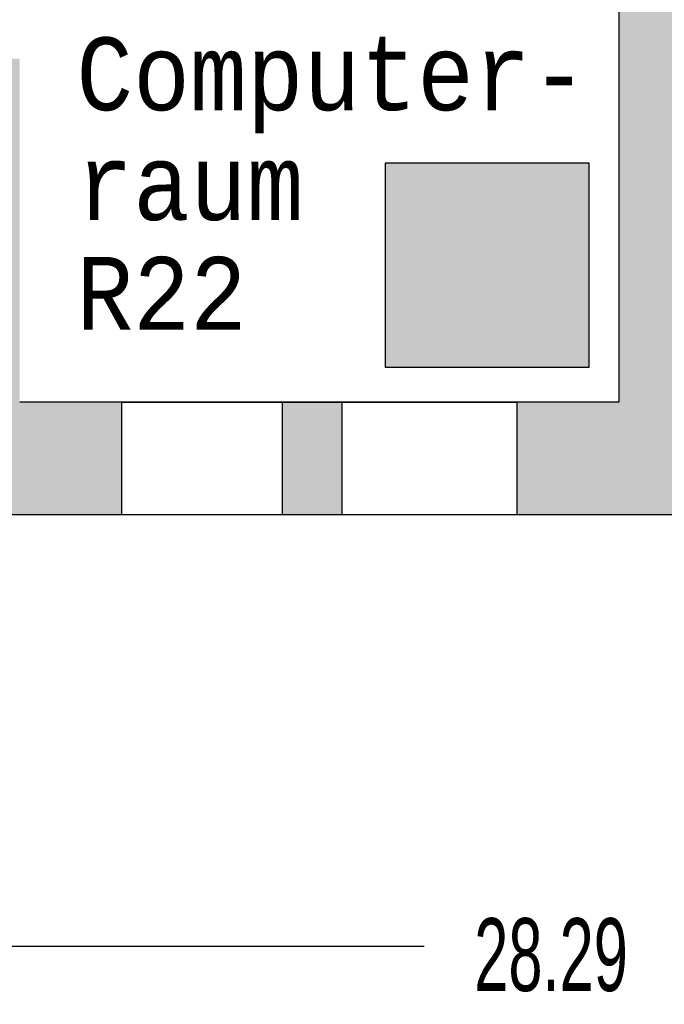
# Model space of a CAD drawing. Header units: metres. Extents: x -10.5 to 20.8, y -9 to 19.2.
# Tile 13 of 22: x 0.2 to 4.6, y -9 to -2.2. Entities that reach past the tile are written whole.
import ezdxf

# ---------------------------------------------------------------- set-up
doc = ezdxf.new("R2010")
doc.units = ezdxf.units.M
doc.header["$PDMODE"] = 65
for name, pattern in [('AUSGEZOGEN', [0]), ('LINIE_2', [0.36, 0.2, -0.16]), ('LINIE_9', [0.0003, 0, -0.0003])]:
    doc.linetypes.add(name, pattern=pattern)
for name, color, linetype, lineweight in [('XR$1$STANDARD', 7, 'Continuous', 25), ('XR$2$STANDARD', 7, 'Continuous', 25), ('XR$3$STANDARD', 7, 'Continuous', 25)]:
    doc.layers.add(name, color=color, linetype=linetype, lineweight=lineweight)
doc.styles.add('LUCIDACONSOLE', font='LUCON.TTF')
doc.dimstyles.new('_DIMSTYLE_3', dxfattribs={"dimtxt": 0.5, "dimasz": 0.8, "dimexe": 0, "dimexo": 0, "dimgap": 0.25, "dimtad": 0, "dimrnd": 0.01, "dimzin": 4, "dimdsep": 46, "dimtxsty": 'Standard', "dimblk1": 'ALL_ML_STRICH', "dimblk2": 'ALL_ML_STRICH', "dimsah": 1, "dimcen": 0, "dimadec": 0, "dimazin": 0, "dimtfac": 1, "dimtdec": 0, "dimtix": 1, "dimtmove": 2, "dimatfit": 3, "dimfxl": 1, "dimtzin": 0, "dimlwd": 0, "dimlwe": 25, "dimarcsym": 0})

# ---------------------------------------------------------------- blocks, each defined once
blk = doc.blocks.new('ALL_ML_STRICH')
at = {"color": 0, "linetype": 'ByBlock', "lineweight": -2}
for p, q in [((0, -0.5), (0, 0.5)), ((-0.3, -0.3), (0.3, 0.3)), ((-1, 0), (0.5, 0))]:
    blk.add_line(p, q, dxfattribs=at)
blk = doc.blocks.new('*D5')
at = {"layer": 'DEFPOINTS', "color": 0, "linetype": 'AUSGEZOGEN', "lineweight": 25}
for p in [(-10.1335, -5.3314), (18.1565, -5.3314), (-10.1335, -8.593)]:
    blk.add_point(p, dxfattribs=at)
at = {"layer": 'XR$3$STANDARD', "color": 0, "linetype": 'AUSGEZOGEN', "lineweight": -2}
for p, q in [((-10.1335, -6.6112), (-10.1335, -8.593)), ((18.1565, -6.6112), (18.1565, -8.593)), ((-10.1335, -8.593), (2.9712, -8.593)), ((4.7128, -8.593), (18.1565, -8.593))]:
    blk.add_line(p, q, dxfattribs=at)
at = {"layer": 'XR$3$STANDARD', "color": 0, "linetype": 'AUSGEZOGEN', "lineweight": 25, "xscale": 0.8, "yscale": 0.8, "zscale": 0.8, "rotation": 180}
blk.add_blockref('ALL_ML_STRICH', (-10.1335, -8.593), dxfattribs=at)
at = {"layer": 'XR$3$STANDARD', "color": 0, "linetype": 'AUSGEZOGEN', "lineweight": 25, "xscale": 0.8, "yscale": 0.8, "zscale": 0.8}
blk.add_blockref('ALL_ML_STRICH', (18.1565, -8.593), dxfattribs=at)
at = {"layer": 'XR$3$STANDARD', "color": 0, "linetype": 'AUSGEZOGEN', "lineweight": 25, "insert": (3.842, -8.6555), "char_height": 0.5, "width": 1.566176, "attachment_point": 5}
blk.add_mtext('\\W0.63;\\A1;{28.29\\H0.330000;\\S^ ;}', dxfattribs=at)

msp = doc.modelspace()

# ---------------------------------------------------------------- hatches: boundary and pattern name
at = {"layer": 'XR$1$STANDARD', "linetype": 'AUSGEZOGEN', "lineweight": 140}
for points in [[(3.6065, -5.6314), (4.8165, -5.6314), (4.8165, -5.3314), (5.8215, -5.3314), (5.8215, -4.5614), (4.8165, -4.5614), (4.8165, 1.8086), (6.29, 1.8087), (6.29, 2.3187), (4.8165, 2.3186), (4.8165, 2.4436), (4.3065, 2.4436), (4.3065, -4.8614), (3.6065, -4.8614)], [(-0.3135, -5.6314), (0.8965, -5.6314), (0.8965, -4.8614), (0.1965, -4.8614), (0.1965, -2.5053), (-0.3135, -2.5053), (-0.3135, -4.5614), (-1.2685, -4.5614), (-1.2685, -5.3314), (-0.3135, -5.3314)]]:
    msp.add_hatch(color=0, dxfattribs=at).paths.add_polyline_path(points)
at = {"layer": 'XR$2$STANDARD', "linetype": 'AUSGEZOGEN', "lineweight": 25}
h = msp.add_hatch(color=7, dxfattribs=at)
h.paths.add_polyline_path([(4.104, -3.221), (2.704, -3.221), (2.704, -4.621), (4.104, -4.621)])
h.paths.add_polyline_path([(4.044, -4.561), (2.764, -4.561), (2.764, -3.281), (4.044, -3.281)], flags=16)
h = msp.add_hatch(color=1, dxfattribs=at)
h.paths.add_polyline_path([(2.764, -3.281), (2.764, -4.561), (4.044, -4.561), (4.044, -3.281)])
h.paths.add_polyline_path([(3.6085, -4.4702), (3.1995, -4.4702), (3.1993, -3.7582), (3.2005, -3.7436), (3.2015, -3.7364), (3.2043, -3.722), (3.206, -3.7149), (3.2092, -3.7044), (3.1311, -3.6594), (3.1627, -3.6046), (3.2378, -3.648), (3.2421, -3.6423), (3.2465, -3.6368), (3.2536, -3.6288), (3.261, -3.6211), (3.2715, -3.6116), (3.2798, -3.6049), (3.2914, -3.5967), (3.3005, -3.5911), (3.3098, -3.5859), (3.3259, -3.5785), (3.3392, -3.5735), (3.3563, -3.5686), (3.3702, -3.5658), (3.3772, -3.5648), (3.3843, -3.564), (3.3843, -3.5481), (3.3693, -3.548), (3.3604, -3.5478), (3.3532, -3.5477), (3.3469, -3.5474), (3.3413, -3.5472), (3.3362, -3.5469), (3.3315, -3.5465), (3.3272, -3.5461), (3.3231, -3.5457), (3.3193, -3.5452), (3.3158, -3.5447), (3.3124, -3.5442), (3.3093, -3.5436), (3.3063, -3.543), (3.3034, -3.5424), (3.3007, -3.5418), (3.2982, -3.5411), (3.2957, -3.5404), (3.2934, -3.5397), (3.2912, -3.539), (3.2891, -3.5382), (3.2871, -3.5374), (3.2852, -3.5366), (3.2834, -3.5358), (3.2816, -3.535), (3.28, -3.5342), (3.2784, -3.5333), (3.2768, -3.5324), (3.2754, -3.5315), (3.2739, -3.5306), (3.2726, -3.5297), (3.2713, -3.5287), (3.27, -3.5278), (3.2688, -3.5268), (3.2677, -3.5258), (3.2666, -3.5248), (3.2655, -3.5238), (3.2645, -3.5227), (3.2635, -3.5217), (3.2626, -3.5206), (3.2617, -3.5195), (3.2608, -3.5183), (3.2599, -3.5172), (3.2591, -3.516), (3.2584, -3.5148), (3.2576, -3.5135), (3.2569, -3.5122), (3.2562, -3.5109), (3.2555, -3.5095), (3.2549, -3.5081), (3.2542, -3.5066), (3.2536, -3.505), (3.253, -3.5034), (3.2525, -3.5017), (3.252, -3.5), (3.2515, -3.4982), (3.251, -3.4963), (3.2506, -3.4944), (3.2502, -3.4924), (3.2499, -3.4904), (3.2496, -3.4883), (3.2493, -3.4861), (3.2491, -3.4839), (3.2489, -3.4816), (3.2488, -3.4794), (3.2488, -3.477), (3.2487, -3.4747), (3.2488, -3.4723), (3.2489, -3.4698), (3.249, -3.4674), (3.2493, -3.4649), (3.2495, -3.4625), (3.2498, -3.46), (3.2502, -3.4576), (3.2507, -3.4551), (3.2511, -3.4527), (3.2517, -3.4503), (3.2522, -3.4479), (3.2529, -3.4456), (3.2535, -3.4433), (3.2543, -3.4411), (3.255, -3.4388), (3.2558, -3.4367), (3.2566, -3.4346), (3.2575, -3.4326), (3.2584, -3.4306), (3.2593, -3.4287), (3.2603, -3.4268), (3.2612, -3.425), (3.2622, -3.4232), (3.2633, -3.4215), (3.2644, -3.4198), (3.2655, -3.4182), (3.2667, -3.4165), (3.2679, -3.4149), (3.2691, -3.4133), (3.2704, -3.4118), (3.2717, -3.4102), (3.2731, -3.4087), (3.2745, -3.4073), (3.276, -3.4058), (3.2775, -3.4044), (3.2791, -3.4029), (3.2807, -3.4016), (3.2824, -3.4002), (3.2842, -3.3988), (3.2859, -3.3975), (3.2878, -3.3962), (3.2897, -3.3949), (3.2917, -3.3937), (3.2937, -3.3925), (3.2958, -3.3913), (3.2979, -3.3901), (3.3002, -3.3889), (3.3025, -3.3878), (3.3049, -3.3867), (3.3073, -3.3856), (3.3098, -3.3846), (3.3125, -3.3835), (3.3151, -3.3825), (3.3179, -3.3816), (3.3208, -3.3807), (3.3238, -3.3798), (3.3268, -3.3789), (3.3299, -3.3781), (3.3332, -3.3773), (3.3365, -3.3766), (3.34, -3.3759), (3.3435, -3.3752), (3.3472, -3.3746), (3.3509, -3.374), (3.3548, -3.3735), (3.3588, -3.373), (3.3628, -3.3726), (3.3671, -3.3723), (3.3714, -3.372), (3.3758, -3.3718), (3.3803, -3.3716), (3.385, -3.3715), (3.3898, -3.3714), (3.3946, -3.3714), (3.3996, -3.3715), (3.4047, -3.3717), (3.4098, -3.3719), (3.4148, -3.3722), (3.4197, -3.3726), (3.4246, -3.373), (3.4294, -3.3735), (3.4341, -3.3741), (3.4387, -3.3747), (3.4433, -3.3754), (3.4478, -3.3761), (3.4522, -3.3769), (3.4566, -3.3777), (3.4609, -3.3786), (3.4652, -3.3796), (3.4693, -3.3806), (3.4735, -3.3816), (3.4776, -3.3827), (3.4816, -3.3839), (3.4856, -3.3851), (3.4895, -3.3864), (3.4934, -3.3877), (3.4972, -3.3891), (3.5009, -3.3905), (3.5047, -3.392), (3.5083, -3.3935), (3.512, -3.3951), (3.5156, -3.3968), (3.5191, -3.3984), (3.5226, -3.4002), (3.5261, -3.402), (3.5295, -3.4038), (3.5329, -3.4057), (3.5362, -3.4076), (3.5395, -3.4096), (3.5428, -3.4117), (3.546, -3.4138), (3.5492, -3.4159), (3.5525, -3.4182), (3.5557, -3.4205), (3.5589, -3.4229), (3.5621, -3.4254), (3.5653, -3.4279), (3.5685, -3.4306), (3.5717, -3.4333), (3.5749, -3.4361), (3.5781, -3.439), (3.5813, -3.442), (3.5845, -3.4451), (3.5877, -3.4483), (3.5908, -3.4515), (3.594, -3.4549), (3.5972, -3.4583), (3.6003, -3.4618), (3.6035, -3.4654), (3.6066, -3.4692), (3.6097, -3.473), (3.6129, -3.4769), (3.6159, -3.4809), (3.619, -3.4849), (3.6221, -3.4891), (3.6251, -3.4934), (3.6281, -3.4977), (3.6311, -3.5022), (3.6341, -3.5067), (3.637, -3.5113), (3.6399, -3.516), (3.6428, -3.5207), (3.6456, -3.5255), (3.6483, -3.5303), (3.6509, -3.5352), (3.6536, -3.5401), (3.6561, -3.545), (3.6586, -3.55), (3.661, -3.555), (3.6634, -3.5601), (3.6657, -3.5652), (3.6679, -3.5703), (3.6701, -3.5755), (3.6723, -3.5807), (3.6743, -3.5859), (3.6763, -3.5912), (3.6782, -3.5965), (3.6801, -3.6018), (3.6819, -3.6071), (3.6836, -3.6125), (3.6853, -3.6179), (3.6869, -3.6234), (3.6884, -3.6288), (3.6899, -3.6343), (3.6913, -3.6399), (3.6926, -3.6454), (3.6939, -3.651), (3.6951, -3.6565), (3.6962, -3.6621), (3.6973, -3.6678), (3.6983, -3.6734), (3.6992, -3.6791), (3.7, -3.6847), (3.7008, -3.6904), (3.7015, -3.6961), (3.7021, -3.7018), (3.7027, -3.7076), (3.7032, -3.7135), (3.7037, -3.7194), (3.704, -3.7253), (3.7043, -3.7313), (3.7045, -3.7374), (3.7047, -3.7435), (3.7048, -3.7496), (3.7048, -3.7558), (3.7047, -3.7621), (3.7046, -3.7684), (3.7044, -3.7747), (3.7041, -3.7812), (3.7038, -3.7876), (3.7033, -3.7942), (3.7028, -3.8008), (3.7022, -3.8074), (3.7015, -3.8141), (3.7008, -3.8209), (3.6999, -3.8277), (3.699, -3.8346), (3.698, -3.8415), (3.6969, -3.8485), (3.6957, -3.8556), (3.6945, -3.8627), (3.6931, -3.8699), (3.6917, -3.8771), (3.6902, -3.8844), (3.6885, -3.8917), (3.6868, -3.8991), (3.6851, -3.9065), (3.6832, -3.9139), (3.6813, -3.9212), (3.6793, -3.9286), (3.6772, -3.936), (3.675, -3.9433), (3.6728, -3.9507), (3.6704, -3.958), (3.668, -3.9654), (3.6656, -3.9727), (3.663, -3.98), (3.6604, -3.9873), (3.6576, -3.9947), (3.6549, -4.002), (3.652, -4.0092), (3.649, -4.0165), (3.646, -4.0238), (3.6429, -4.0311), (3.6397, -4.0383), (3.6364, -4.0456), (3.6331, -4.0529), (3.6296, -4.0602), (3.626, -4.0676), (3.6223, -4.075), (3.6185, -4.0824), (3.6146, -4.0899), (3.6106, -4.0975), (3.6085, -4.1013)], flags=16)
at = {"layer": 'XR$2$STANDARD', "linetype": 'LINIE_9', "lineweight": 25}
h = msp.add_hatch(color=7, dxfattribs=at)
h.paths.add_polyline_path([(3.3843, -3.564), (3.3807, -3.5643), (3.3772, -3.5648), (3.3737, -3.5652), (3.3702, -3.5658), (3.3667, -3.5664), (3.3632, -3.5671), (3.3597, -3.5678), (3.3563, -3.5686), (3.3528, -3.5695), (3.3494, -3.5704), (3.346, -3.5714), (3.3426, -3.5724), (3.3392, -3.5735), (3.3358, -3.5747), (3.3325, -3.5759), (3.3292, -3.5771), (3.3259, -3.5785), (3.3226, -3.5798), (3.3194, -3.5813), (3.3162, -3.5828), (3.313, -3.5843), (3.3098, -3.5859), (3.3066, -3.5876), (3.3035, -3.5893), (3.3005, -3.5911), (3.2974, -3.5929), (3.2944, -3.5948), (3.2914, -3.5967), (3.2885, -3.5987), (3.2855, -3.6007), (3.2827, -3.6028), (3.2798, -3.6049), (3.277, -3.6071), (3.2742, -3.6093), (3.2715, -3.6116), (3.2688, -3.6139), (3.2662, -3.6163), (3.2636, -3.6187), (3.261, -3.6211), (3.2585, -3.6236), (3.256, -3.6262), (3.2536, -3.6288), (3.2512, -3.6314), (3.2488, -3.6341), (3.2465, -3.6368), (3.2443, -3.6395), (3.2421, -3.6423), (3.2399, -3.6451), (3.2378, -3.648), (3.1627, -3.6046), (3.1311, -3.6594), (3.2092, -3.7044), (3.2081, -3.7079), (3.207, -3.7114), (3.206, -3.7149), (3.2051, -3.7185), (3.2043, -3.722), (3.2035, -3.7256), (3.2028, -3.7292), (3.2021, -3.7328), (3.2015, -3.7364), (3.201, -3.74), (3.2005, -3.7436), (3.2001, -3.7473), (3.1998, -3.7509), (3.1995, -3.7545), (3.1993, -3.7582), (3.1992, -3.7618), (3.1991, -3.7655), (3.1991, -3.7691), (3.1991, -3.7728), (3.1993, -3.7765), (3.1994, -3.7801), (3.1995, -4.4702), (3.6085, -4.4702), (3.6085, -4.1013), (3.6106, -4.0975), (3.6146, -4.0899), (3.6185, -4.0824), (3.6223, -4.075), (3.626, -4.0676), (3.6296, -4.0602), (3.6331, -4.0529), (3.6364, -4.0456), (3.6397, -4.0383), (3.6429, -4.0311), (3.646, -4.0238), (3.649, -4.0165), (3.652, -4.0092), (3.6549, -4.002), (3.6576, -3.9947), (3.6604, -3.9873), (3.663, -3.98), (3.6656, -3.9727), (3.668, -3.9654), (3.6704, -3.958), (3.6728, -3.9507), (3.675, -3.9433), (3.6772, -3.936), (3.6793, -3.9286), (3.6813, -3.9212), (3.6832, -3.9139), (3.6851, -3.9065), (3.6868, -3.8991), (3.6885, -3.8917), (3.6902, -3.8844), (3.6917, -3.8771), (3.6931, -3.8699), (3.6945, -3.8627), (3.6957, -3.8556), (3.6969, -3.8485), (3.698, -3.8415), (3.699, -3.8346), (3.6999, -3.8277), (3.7008, -3.8209), (3.7015, -3.8141), (3.7022, -3.8074), (3.7028, -3.8008), (3.7033, -3.7942), (3.7038, -3.7876), (3.7041, -3.7812), (3.7044, -3.7747), (3.7046, -3.7684), (3.7047, -3.7621), (3.7048, -3.7558), (3.7048, -3.7496), (3.7047, -3.7435), (3.7045, -3.7374), (3.7043, -3.7313), (3.704, -3.7253), (3.7037, -3.7194), (3.7032, -3.7135), (3.7027, -3.7076), (3.7021, -3.7018), (3.7015, -3.6961), (3.7008, -3.6904), (3.7, -3.6847), (3.6992, -3.6791), (3.6983, -3.6734), (3.6973, -3.6678), (3.6962, -3.6621), (3.6951, -3.6565), (3.6939, -3.651), (3.6926, -3.6454), (3.6913, -3.6399), (3.6899, -3.6343), (3.6884, -3.6288), (3.6869, -3.6234), (3.6853, -3.6179), (3.6836, -3.6125), (3.6819, -3.6071), (3.6801, -3.6018), (3.6782, -3.5965), (3.6763, -3.5912), (3.6743, -3.5859), (3.6723, -3.5807), (3.6701, -3.5755), (3.6679, -3.5703), (3.6657, -3.5652), (3.6634, -3.5601), (3.661, -3.555), (3.6586, -3.55), (3.6561, -3.545), (3.6536, -3.5401), (3.6509, -3.5352), (3.6483, -3.5303), (3.6456, -3.5255), (3.6428, -3.5207), (3.6399, -3.516), (3.637, -3.5113), (3.6341, -3.5067), (3.6311, -3.5022), (3.6281, -3.4977), (3.6251, -3.4934), (3.6221, -3.4891), (3.619, -3.4849), (3.6159, -3.4809), (3.6129, -3.4769), (3.6097, -3.473), (3.6066, -3.4692), (3.6035, -3.4654), (3.6003, -3.4618), (3.5972, -3.4583), (3.594, -3.4549), (3.5908, -3.4515), (3.5877, -3.4483), (3.5845, -3.4451), (3.5813, -3.442), (3.5781, -3.439), (3.5749, -3.4361), (3.5717, -3.4333), (3.5685, -3.4306), (3.5653, -3.4279), (3.5621, -3.4254), (3.5589, -3.4229), (3.5557, -3.4205), (3.5525, -3.4182), (3.5492, -3.4159), (3.546, -3.4138), (3.5428, -3.4117), (3.5395, -3.4096), (3.5362, -3.4076), (3.5329, -3.4057), (3.5295, -3.4038), (3.5261, -3.402), (3.5226, -3.4002), (3.5191, -3.3984), (3.5156, -3.3968), (3.512, -3.3951), (3.5083, -3.3935), (3.5047, -3.392), (3.5009, -3.3905), (3.4972, -3.3891), (3.4934, -3.3877), (3.4895, -3.3864), (3.4856, -3.3851), (3.4816, -3.3839), (3.4776, -3.3827), (3.4735, -3.3816), (3.4693, -3.3806), (3.4652, -3.3796), (3.4609, -3.3786), (3.4566, -3.3777), (3.4522, -3.3769), (3.4478, -3.3761), (3.4433, -3.3754), (3.4387, -3.3747), (3.4341, -3.3741), (3.4294, -3.3735), (3.4246, -3.373), (3.4197, -3.3726), (3.4148, -3.3722), (3.4098, -3.3719), (3.4047, -3.3717), (3.3996, -3.3715), (3.3946, -3.3714), (3.3898, -3.3714), (3.385, -3.3715), (3.3803, -3.3716), (3.3758, -3.3718), (3.3714, -3.372), (3.3671, -3.3723), (3.3628, -3.3726), (3.3588, -3.373), (3.3548, -3.3735), (3.3509, -3.374), (3.3472, -3.3746), (3.3435, -3.3752), (3.34, -3.3759), (3.3365, -3.3766), (3.3332, -3.3773), (3.3299, -3.3781), (3.3268, -3.3789), (3.3238, -3.3798), (3.3208, -3.3807), (3.3179, -3.3816), (3.3151, -3.3825), (3.3125, -3.3835), (3.3098, -3.3846), (3.3073, -3.3856), (3.3049, -3.3867), (3.3025, -3.3878), (3.3002, -3.3889), (3.2979, -3.3901), (3.2958, -3.3913), (3.2937, -3.3925), (3.2917, -3.3937), (3.2897, -3.3949), (3.2878, -3.3962), (3.2859, -3.3975), (3.2842, -3.3988), (3.2824, -3.4002), (3.2807, -3.4016), (3.2791, -3.4029), (3.2775, -3.4044), (3.276, -3.4058), (3.2745, -3.4073), (3.2731, -3.4087), (3.2717, -3.4102), (3.2704, -3.4118), (3.2691, -3.4133), (3.2679, -3.4149), (3.2667, -3.4165), (3.2655, -3.4182), (3.2644, -3.4198), (3.2633, -3.4215), (3.2622, -3.4232), (3.2612, -3.425), (3.2603, -3.4268), (3.2593, -3.4287), (3.2584, -3.4306), (3.2575, -3.4326), (3.2566, -3.4346), (3.2558, -3.4367), (3.255, -3.4388), (3.2543, -3.4411), (3.2535, -3.4433), (3.2529, -3.4456), (3.2522, -3.4479), (3.2517, -3.4503), (3.2511, -3.4527), (3.2507, -3.4551), (3.2502, -3.4576), (3.2498, -3.46), (3.2495, -3.4625), (3.2493, -3.4649), (3.249, -3.4674), (3.2489, -3.4698), (3.2488, -3.4723), (3.2487, -3.4747), (3.2488, -3.477), (3.2488, -3.4794), (3.2489, -3.4816), (3.2491, -3.4839), (3.2493, -3.4861), (3.2496, -3.4883), (3.2499, -3.4904), (3.2502, -3.4924), (3.2506, -3.4944), (3.251, -3.4963), (3.2515, -3.4982), (3.252, -3.5), (3.2525, -3.5017), (3.253, -3.5034), (3.2536, -3.505), (3.2542, -3.5066), (3.2549, -3.5081), (3.2555, -3.5095), (3.2562, -3.5109), (3.2569, -3.5122), (3.2576, -3.5135), (3.2584, -3.5148), (3.2591, -3.516), (3.2599, -3.5172), (3.2608, -3.5183), (3.2617, -3.5195), (3.2626, -3.5206), (3.2635, -3.5217), (3.2645, -3.5227), (3.2655, -3.5238), (3.2666, -3.5248), (3.2677, -3.5258), (3.2688, -3.5268), (3.27, -3.5278), (3.2713, -3.5287), (3.2726, -3.5297), (3.2739, -3.5306), (3.2754, -3.5315), (3.2768, -3.5324), (3.2784, -3.5333), (3.28, -3.5342), (3.2816, -3.535), (3.2834, -3.5358), (3.2852, -3.5366), (3.2871, -3.5374), (3.2891, -3.5382), (3.2912, -3.539), (3.2934, -3.5397), (3.2957, -3.5404), (3.2982, -3.5411), (3.3007, -3.5418), (3.3034, -3.5424), (3.3063, -3.543), (3.3093, -3.5436), (3.3124, -3.5442), (3.3158, -3.5447), (3.3193, -3.5452), (3.3231, -3.5457), (3.3272, -3.5461), (3.3315, -3.5465), (3.3362, -3.5469), (3.3413, -3.5472), (3.3469, -3.5474), (3.3532, -3.5477), (3.3604, -3.5478), (3.3693, -3.548), (3.3843, -3.5481)])
h.paths.add_polyline_path([(3.5633, -4.3653), (3.2454, -4.3653), (3.2454, -4.3412), (3.5633, -4.3412)], flags=16)
h.paths.add_polyline_path([(3.5614, -4.1206), (3.5595, -4.1238), (3.5576, -4.1269), (3.5557, -4.1301), (3.5538, -4.1332), (3.5518, -4.1364), (3.5499, -4.1395), (3.5479, -4.1427), (3.5459, -4.1459), (3.5438, -4.149), (3.5418, -4.1522), (3.5397, -4.1554), (3.5377, -4.1586), (3.5356, -4.1617), (3.5335, -4.1649), (3.5313, -4.1681), (3.5292, -4.1713), (3.527, -4.1745), (3.5248, -4.1777), (3.5226, -4.181), (3.5203, -4.1843), (3.5179, -4.1877), (3.5155, -4.1911), (3.513, -4.1946), (3.5105, -4.1982), (3.5079, -4.2018), (3.5052, -4.2055), (3.5025, -4.2093), (3.4997, -4.2132), (3.4967, -4.2172), (3.4937, -4.2213), (3.4905, -4.2256), (3.4872, -4.2301), (3.4837, -4.2347), (3.48, -4.2396), (3.476, -4.2449), (3.4717, -4.2506), (3.4668, -4.257), (3.4611, -4.2644), (3.4532, -4.2748), (3.4522, -4.2761), (3.4745, -4.2985), (3.4831, -4.2874), (3.4883, -4.2807), (3.4926, -4.275), (3.4965, -4.27), (3.5, -4.2653), (3.5033, -4.261), (3.5064, -4.2569), (3.5094, -4.253), (3.5122, -4.2492), (3.5149, -4.2456), (3.5175, -4.2421), (3.52, -4.2387), (3.5225, -4.2354), (3.5248, -4.2321), (3.5271, -4.229), (3.5294, -4.2258), (3.5317, -4.2226), (3.5339, -4.2195), (3.5362, -4.2164), (3.5384, -4.2132), (3.5406, -4.2101), (3.5427, -4.207), (3.5449, -4.2039), (3.547, -4.2008), (3.5491, -4.1978), (3.5512, -4.1947), (3.5533, -4.1917), (3.5553, -4.1886), (3.5573, -4.1856), (3.5593, -4.1826), (3.5613, -4.1796), (3.5633, -4.1766), (3.5633, -4.3096), (3.2454, -4.3096), (3.2454, -3.7524), (3.2457, -3.7496), (3.246, -3.7469), (3.2464, -3.7441), (3.2469, -3.7413), (3.2473, -3.7386), (3.2479, -3.7359), (3.2485, -3.7331), (3.2491, -3.7304), (3.2498, -3.7277), (3.2505, -3.725), (3.2513, -3.7224), (3.2521, -3.7197), (3.253, -3.717), (3.2539, -3.7144), (3.2548, -3.7118), (3.2558, -3.7092), (3.2569, -3.7066), (3.258, -3.704), (3.2591, -3.7015), (3.2603, -3.699), (3.2615, -3.6965), (3.2628, -3.694), (3.2641, -3.6915), (3.2655, -3.6891), (3.2669, -3.6867), (3.2683, -3.6843), (3.2698, -3.6819), (3.2713, -3.6796), (3.2729, -3.6773), (3.2745, -3.675), (3.2761, -3.6728), (3.2778, -3.6705), (3.2795, -3.6684), (3.2813, -3.6662), (3.2831, -3.6641), (3.2849, -3.662), (3.2868, -3.6599), (3.2887, -3.6579), (3.2907, -3.6559), (3.2926, -3.6539), (3.2946, -3.652), (3.2967, -3.6501), (3.2988, -3.6482), (3.3009, -3.6464), (3.303, -3.6446), (3.3052, -3.6429), (3.3074, -3.6412), (3.3096, -3.6395), (3.3119, -3.6379), (3.3142, -3.6363), (3.3165, -3.6347), (3.3188, -3.6332), (3.3212, -3.6317), (3.3236, -3.6303), (3.326, -3.6289), (3.3285, -3.6276), (3.3309, -3.6263), (3.3334, -3.625), (3.3359, -3.6238), (3.3385, -3.6226), (3.341, -3.6215), (3.3436, -3.6204), (3.3462, -3.6194), (3.3488, -3.6184), (3.3514, -3.6175), (3.354, -3.6166), (3.3567, -3.6157), (3.3594, -3.6149), (3.362, -3.6142), (3.3647, -3.6135), (3.3674, -3.6128), (3.3702, -3.6122), (3.3729, -3.6116), (3.3756, -3.6111), (3.3784, -3.6106), (3.3811, -3.6102), (3.3839, -3.6098), (3.3867, -3.6095), (3.3894, -3.6092), (3.3922, -3.609), (3.395, -3.6088), (3.3978, -3.6087), (3.4006, -3.6086), (3.4033, -3.6086), (3.4061, -3.6086), (3.4089, -3.6086), (3.4117, -3.6087), (3.4145, -3.6089), (3.4173, -3.6091), (3.42, -3.6094), (3.4228, -3.6097), (3.4256, -3.61), (3.4283, -3.6104), (3.4311, -3.6109), (3.4338, -3.6114), (3.4366, -3.6119), (3.4393, -3.6125), (3.442, -3.6132), (3.4447, -3.6139), (3.4474, -3.6146), (3.4501, -3.6154), (3.4527, -3.6162), (3.4554, -3.6171), (3.458, -3.618), (3.4606, -3.619), (3.4632, -3.62), (3.4658, -3.621), (3.4684, -3.6221), (3.4709, -3.6233), (3.4734, -3.6245), (3.4759, -3.6257), (3.4784, -3.627), (3.4808, -3.6283), (3.4833, -3.6297), (3.4857, -3.6311), (3.4881, -3.6326), (3.4904, -3.6341), (3.4927, -3.6356), (3.495, -3.6372), (3.4973, -3.6388), (3.4996, -3.6404), (3.5018, -3.6421), (3.504, -3.6438), (3.5061, -3.6456), (3.5082, -3.6474), (3.5103, -3.6493), (3.5124, -3.6511), (3.5144, -3.6531), (3.5164, -3.655), (3.5184, -3.657), (3.5203, -3.659), (3.5222, -3.6611), (3.524, -3.6631), (3.5258, -3.6653), (3.5276, -3.6674), (3.5293, -3.6696), (3.531, -3.6718), (3.5327, -3.674), (3.5343, -3.6763), (3.5359, -3.6786), (3.5375, -3.6809), (3.539, -3.6833), (3.5404, -3.6856), (3.5418, -3.688), (3.5432, -3.6905), (3.5445, -3.6929), (3.5458, -3.6954), (3.5471, -3.6979), (3.5483, -3.7004), (3.5494, -3.7029), (3.5506, -3.7055), (3.5516, -3.7081), (3.5526, -3.7106), (3.5536, -3.7133), (3.5546, -3.7159), (3.5554, -3.7185), (3.5563, -3.7212), (3.5571, -3.7239), (3.5578, -3.7265), (3.5585, -3.7292), (3.5592, -3.732), (3.5598, -3.7347), (3.5603, -3.7374), (3.5608, -3.7401), (3.5613, -3.7429), (3.5617, -3.7457), (3.5621, -3.7484), (3.5624, -3.7512), (3.5627, -3.754), (3.5629, -3.7567), (3.5631, -3.7595), (3.5632, -3.7623), (3.5633, -3.7651), (3.5633, -3.7679), (3.5633, -4.1175)], flags=16)
h.paths.add_polyline_path([(3.3843, -3.4981), (3.3843, -3.5167), (3.3719, -3.5167), (3.3645, -3.5167), (3.3583, -3.5166), (3.3528, -3.5164), (3.3479, -3.5162), (3.3433, -3.516), (3.339, -3.5157), (3.3349, -3.5154), (3.331, -3.515), (3.3273, -3.5146), (3.3237, -3.5142), (3.3204, -3.5137), (3.3176, -3.5133), (3.315, -3.5128), (3.3127, -3.5123), (3.3105, -3.5119), (3.3084, -3.5114), (3.3065, -3.5109), (3.3046, -3.5103), (3.3028, -3.5098), (3.3011, -3.5092), (3.2996, -3.5086), (3.2982, -3.5081), (3.2969, -3.5076), (3.2958, -3.507), (3.2947, -3.5065), (3.2937, -3.506), (3.2928, -3.5055), (3.2919, -3.5049), (3.2911, -3.5044), (3.2904, -3.5038), (3.2897, -3.5033), (3.289, -3.5028), (3.2884, -3.5023), (3.2879, -3.5018), (3.2874, -3.5013), (3.287, -3.5008), (3.2865, -3.5003), (3.2861, -3.4999), (3.2858, -3.4994), (3.2854, -3.4988), (3.285, -3.4982), (3.2846, -3.4976), (3.2843, -3.4969), (3.2839, -3.4962), (3.2835, -3.4954), (3.2832, -3.4945), (3.2828, -3.4936), (3.2825, -3.4926), (3.2822, -3.4916), (3.2819, -3.4906), (3.2816, -3.4894), (3.2813, -3.4882), (3.2811, -3.4869), (3.2808, -3.4855), (3.2806, -3.484), (3.2804, -3.4824), (3.2803, -3.4807), (3.2802, -3.479), (3.2801, -3.4773), (3.2801, -3.4755), (3.2801, -3.4738), (3.2802, -3.472), (3.2803, -3.4701), (3.2804, -3.4683), (3.2806, -3.4664), (3.2809, -3.4645), (3.2812, -3.4626), (3.2815, -3.4608), (3.2818, -3.459), (3.2822, -3.4572), (3.2827, -3.4555), (3.2832, -3.4538), (3.2837, -3.4521), (3.2842, -3.4504), (3.2848, -3.4488), (3.2854, -3.4472), (3.286, -3.4457), (3.2866, -3.4443), (3.2873, -3.4429), (3.2879, -3.4416), (3.2886, -3.4403), (3.2893, -3.4391), (3.29, -3.4379), (3.2907, -3.4368), (3.2915, -3.4357), (3.2923, -3.4346), (3.2931, -3.4335), (3.294, -3.4325), (3.2949, -3.4314), (3.2959, -3.4303), (3.2968, -3.4293), (3.2979, -3.4283), (3.2989, -3.4273), (3.3, -3.4263), (3.3012, -3.4253), (3.3024, -3.4244), (3.3036, -3.4234), (3.305, -3.4225), (3.3063, -3.4215), (3.3078, -3.4206), (3.3093, -3.4197), (3.3108, -3.4188), (3.3125, -3.4179), (3.3142, -3.417), (3.3159, -3.4161), (3.3178, -3.4153), (3.3197, -3.4144), (3.3216, -3.4136), (3.3237, -3.4128), (3.3258, -3.412), (3.3281, -3.4113), (3.3304, -3.4105), (3.3328, -3.4098), (3.3354, -3.4091), (3.338, -3.4084), (3.3407, -3.4078), (3.3435, -3.4071), (3.3463, -3.4066), (3.3493, -3.406), (3.3523, -3.4055), (3.3555, -3.405), (3.3588, -3.4046), (3.3623, -3.4042), (3.3659, -3.4039), (3.3696, -3.4035), (3.3733, -3.4033), (3.3771, -3.4031), (3.381, -3.4029), (3.385, -3.4028), (3.389, -3.4028), (3.3932, -3.4028), (3.3974, -3.4028), (3.4017, -3.403), (3.4061, -3.4032), (3.4106, -3.4034), (3.4151, -3.4037), (3.4194, -3.4041), (3.4237, -3.4045), (3.4279, -3.4049), (3.432, -3.4054), (3.436, -3.406), (3.44, -3.4066), (3.4438, -3.4072), (3.4476, -3.4079), (3.4514, -3.4087), (3.4551, -3.4094), (3.4587, -3.4103), (3.4623, -3.4111), (3.4659, -3.4121), (3.4694, -3.413), (3.4728, -3.414), (3.4762, -3.4151), (3.4796, -3.4162), (3.4829, -3.4173), (3.4862, -3.4185), (3.4894, -3.4197), (3.4926, -3.421), (3.4957, -3.4223), (3.4988, -3.4236), (3.5019, -3.425), (3.5049, -3.4264), (3.5079, -3.4279), (3.5109, -3.4294), (3.5138, -3.4309), (3.5166, -3.4325), (3.5194, -3.4341), (3.5222, -3.4358), (3.525, -3.4375), (3.5278, -3.4393), (3.5305, -3.4411), (3.5333, -3.443), (3.536, -3.445), (3.5388, -3.4471), (3.5416, -3.4492), (3.5443, -3.4513), (3.5471, -3.4536), (3.5498, -3.4559), (3.5526, -3.4582), (3.5553, -3.4607), (3.558, -3.4632), (3.5608, -3.4658), (3.5635, -3.4685), (3.5663, -3.4712), (3.569, -3.4741), (3.5718, -3.477), (3.5745, -3.48), (3.5773, -3.4831), (3.58, -3.4863), (3.5828, -3.4895), (3.5855, -3.4929), (3.5882, -3.4963), (3.591, -3.4998), (3.5937, -3.5034), (3.5963, -3.507), (3.599, -3.5107), (3.6016, -3.5145), (3.6043, -3.5184), (3.6069, -3.5224), (3.6095, -3.5265), (3.6121, -3.5306), (3.6146, -3.5347), (3.6171, -3.5389), (3.6195, -3.5432), (3.6219, -3.5474), (3.6242, -3.5517), (3.6265, -3.5561), (3.6287, -3.5604), (3.6309, -3.5648), (3.6331, -3.5693), (3.6351, -3.5737), (3.6372, -3.5782), (3.6392, -3.5827), (3.6411, -3.5873), (3.643, -3.5919), (3.6448, -3.5965), (3.6466, -3.6012), (3.6483, -3.6058), (3.6499, -3.6105), (3.6515, -3.6153), (3.6531, -3.62), (3.6546, -3.6248), (3.656, -3.6296), (3.6574, -3.6344), (3.6588, -3.6393), (3.66, -3.6441), (3.6613, -3.649), (3.6624, -3.6539), (3.6635, -3.6588), (3.6645, -3.6637), (3.6655, -3.6687), (3.6665, -3.6736), (3.6673, -3.6786), (3.6681, -3.6835), (3.6689, -3.6885), (3.6696, -3.6936), (3.6702, -3.6987), (3.6708, -3.7038), (3.6713, -3.709), (3.6718, -3.7141), (3.6722, -3.7194), (3.6726, -3.7246), (3.6729, -3.7299), (3.6731, -3.7352), (3.6733, -3.7406), (3.6734, -3.746), (3.6734, -3.7515), (3.6734, -3.757), (3.6734, -3.7625), (3.6732, -3.7681), (3.6731, -3.7738), (3.6728, -3.7795), (3.6725, -3.7853), (3.6721, -3.7911), (3.6716, -3.797), (3.6711, -3.8029), (3.6705, -3.8089), (3.6699, -3.8149), (3.6692, -3.821), (3.6684, -3.8271), (3.6675, -3.8333), (3.6666, -3.8395), (3.6656, -3.8457), (3.6645, -3.852), (3.6634, -3.8584), (3.6622, -3.8648), (3.6609, -3.8713), (3.6595, -3.8778), (3.6581, -3.8844), (3.6565, -3.891), (3.655, -3.8976), (3.6533, -3.9042), (3.6516, -3.9109), (3.6498, -3.9175), (3.6479, -3.9242), (3.646, -3.9309), (3.6439, -3.9377), (3.6419, -3.9444), (3.6398, -3.951), (3.6376, -3.9576), (3.6354, -3.9641), (3.6331, -3.9706), (3.6308, -3.977), (3.6284, -3.9834), (3.626, -3.9898), (3.6235, -3.9962), (3.6209, -4.0026), (3.6182, -4.009), (3.6155, -4.0155), (3.6125, -4.0222), (3.6095, -4.029), (3.6085, -4.0311), (3.6083, -3.7535), (3.608, -3.7499), (3.6077, -3.7463), (3.6073, -3.7428), (3.6068, -3.7392), (3.6063, -3.7357), (3.6057, -3.7321), (3.605, -3.7286), (3.6043, -3.7251), (3.6035, -3.7216), (3.6027, -3.7181), (3.6018, -3.7147), (3.6008, -3.7112), (3.5998, -3.7078), (3.5987, -3.7043), (3.5976, -3.7009), (3.5964, -3.6976), (3.5951, -3.6942), (3.5938, -3.6909), (3.5924, -3.6876), (3.591, -3.6843), (3.5895, -3.681), (3.588, -3.6778), (3.5864, -3.6746), (3.5847, -3.6714), (3.583, -3.6683), (3.5812, -3.6651), (3.5794, -3.6621), (3.5775, -3.659), (3.5756, -3.656), (3.5736, -3.653), (3.5716, -3.6501), (3.5695, -3.6471), (3.5673, -3.6443), (3.5651, -3.6414), (3.5629, -3.6386), (3.5606, -3.6359), (3.5583, -3.6331), (3.5559, -3.6305), (3.5535, -3.6278), (3.551, -3.6252), (3.5485, -3.6227), (3.5459, -3.6202), (3.5433, -3.6177), (3.5407, -3.6153), (3.538, -3.6129), (3.5353, -3.6106), (3.5325, -3.6083), (3.5297, -3.6061), (3.5268, -3.6039), (3.5239, -3.6018), (3.521, -3.5997), (3.5181, -3.5977), (3.5151, -3.5957), (3.512, -3.5938), (3.509, -3.592), (3.5059, -3.5902), (3.5027, -3.5884), (3.4996, -3.5867), (3.4964, -3.585), (3.4932, -3.5835), (3.49, -3.5819), (3.4867, -3.5805), (3.4834, -3.579), (3.4801, -3.5777), (3.4767, -3.5764), (3.4734, -3.5751), (3.47, -3.5739), (3.4666, -3.5728), (3.4632, -3.5717), (3.4597, -3.5707), (3.4563, -3.5698), (3.4528, -3.5689), (3.4493, -3.5681), (3.4458, -3.5673), (3.4423, -3.5666), (3.4388, -3.566), (3.4352, -3.5654), (3.4317, -3.5649), (3.4281, -3.5644), (3.4281, -3.5007), (3.4849, -3.5007), (3.4849, -3.4558), (3.3317, -3.4558), (3.3317, -3.4981)], flags=16)
for color, points in [(1, [(3.3843, -3.5167), (3.3843, -3.4981), (3.3317, -3.4981), (3.3317, -3.4558), (3.4849, -3.4558), (3.4849, -3.5007), (3.4281, -3.5007), (3.4281, -3.5644), (3.4317, -3.5649), (3.4352, -3.5654), (3.4388, -3.566), (3.4423, -3.5666), (3.4458, -3.5673), (3.4493, -3.5681), (3.4528, -3.5689), (3.4563, -3.5698), (3.4597, -3.5707), (3.4632, -3.5717), (3.4666, -3.5728), (3.47, -3.5739), (3.4734, -3.5751), (3.4767, -3.5764), (3.4801, -3.5777), (3.4834, -3.579), (3.4867, -3.5805), (3.49, -3.5819), (3.4932, -3.5835), (3.4964, -3.585), (3.4996, -3.5867), (3.5027, -3.5884), (3.5059, -3.5902), (3.509, -3.592), (3.512, -3.5938), (3.5151, -3.5957), (3.5181, -3.5977), (3.521, -3.5997), (3.5239, -3.6018), (3.5268, -3.6039), (3.5297, -3.6061), (3.5325, -3.6083), (3.5353, -3.6106), (3.538, -3.6129), (3.5407, -3.6153), (3.5433, -3.6177), (3.5459, -3.6202), (3.5485, -3.6227), (3.551, -3.6252), (3.5535, -3.6278), (3.5559, -3.6305), (3.5583, -3.6331), (3.5606, -3.6359), (3.5629, -3.6386), (3.5651, -3.6414), (3.5673, -3.6443), (3.5695, -3.6471), (3.5716, -3.6501), (3.5736, -3.653), (3.5756, -3.656), (3.5775, -3.659), (3.5794, -3.6621), (3.5812, -3.6651), (3.583, -3.6683), (3.5847, -3.6714), (3.5864, -3.6746), (3.588, -3.6778), (3.5895, -3.681), (3.591, -3.6843), (3.5924, -3.6876), (3.5938, -3.6909), (3.5951, -3.6942), (3.5964, -3.6976), (3.5976, -3.7009), (3.5987, -3.7043), (3.5998, -3.7078), (3.6008, -3.7112), (3.6018, -3.7147), (3.6027, -3.7181), (3.6035, -3.7216), (3.6043, -3.7251), (3.605, -3.7286), (3.6057, -3.7321), (3.6063, -3.7357), (3.6068, -3.7392), (3.6073, -3.7428), (3.6077, -3.7463), (3.608, -3.7499), (3.6083, -3.7535), (3.6085, -3.7571), (3.6085, -4.0311), (3.6095, -4.029), (3.6125, -4.0222), (3.6155, -4.0155), (3.6182, -4.009), (3.6209, -4.0026), (3.6235, -3.9962), (3.626, -3.9898), (3.6284, -3.9834), (3.6308, -3.977), (3.6331, -3.9706), (3.6354, -3.9641), (3.6376, -3.9576), (3.6398, -3.951), (3.6419, -3.9444), (3.6439, -3.9377), (3.646, -3.9309), (3.6479, -3.9242), (3.6498, -3.9175), (3.6516, -3.9109), (3.6533, -3.9042), (3.655, -3.8976), (3.6565, -3.891), (3.6581, -3.8844), (3.6595, -3.8778), (3.6609, -3.8713), (3.6622, -3.8648), (3.6634, -3.8584), (3.6645, -3.852), (3.6656, -3.8457), (3.6666, -3.8395), (3.6675, -3.8333), (3.6684, -3.8271), (3.6692, -3.821), (3.6699, -3.8149), (3.6705, -3.8089), (3.6711, -3.8029), (3.6716, -3.797), (3.6721, -3.7911), (3.6725, -3.7853), (3.6728, -3.7795), (3.6731, -3.7738), (3.6732, -3.7681), (3.6734, -3.7625), (3.6734, -3.757), (3.6734, -3.7515), (3.6734, -3.746), (3.6733, -3.7406), (3.6731, -3.7352), (3.6729, -3.7299), (3.6726, -3.7246), (3.6722, -3.7194), (3.6718, -3.7141), (3.6713, -3.709), (3.6708, -3.7038), (3.6702, -3.6987), (3.6696, -3.6936), (3.6689, -3.6885), (3.6681, -3.6835), (3.6673, -3.6786), (3.6665, -3.6736), (3.6655, -3.6687), (3.6645, -3.6637), (3.6635, -3.6588), (3.6624, -3.6539), (3.6613, -3.649), (3.66, -3.6441), (3.6588, -3.6393), (3.6574, -3.6344), (3.656, -3.6296), (3.6546, -3.6248), (3.6531, -3.62), (3.6515, -3.6153), (3.6499, -3.6105), (3.6483, -3.6058), (3.6466, -3.6012), (3.6448, -3.5965), (3.643, -3.5919), (3.6411, -3.5873), (3.6392, -3.5827), (3.6372, -3.5782), (3.6351, -3.5737), (3.6331, -3.5693), (3.6309, -3.5648), (3.6287, -3.5604), (3.6265, -3.5561), (3.6242, -3.5517), (3.6219, -3.5474), (3.6195, -3.5432), (3.6171, -3.5389), (3.6146, -3.5347), (3.6121, -3.5306), (3.6095, -3.5265), (3.6069, -3.5224), (3.6043, -3.5184), (3.6016, -3.5145), (3.599, -3.5107), (3.5963, -3.507), (3.5937, -3.5034), (3.591, -3.4998), (3.5882, -3.4963), (3.5855, -3.4929), (3.5828, -3.4895), (3.58, -3.4863), (3.5773, -3.4831), (3.5745, -3.48), (3.5718, -3.477), (3.569, -3.4741), (3.5663, -3.4712), (3.5635, -3.4685), (3.5608, -3.4658), (3.558, -3.4632), (3.5553, -3.4607), (3.5526, -3.4582), (3.5498, -3.4559), (3.5471, -3.4536), (3.5443, -3.4513), (3.5416, -3.4492), (3.5388, -3.4471), (3.536, -3.445), (3.5333, -3.443), (3.5305, -3.4411), (3.5278, -3.4393), (3.525, -3.4375), (3.5222, -3.4358), (3.5194, -3.4341), (3.5166, -3.4325), (3.5138, -3.4309), (3.5109, -3.4294), (3.5079, -3.4279), (3.5049, -3.4264), (3.5019, -3.425), (3.4988, -3.4236), (3.4957, -3.4223), (3.4926, -3.421), (3.4894, -3.4197), (3.4862, -3.4185), (3.4829, -3.4173), (3.4796, -3.4162), (3.4762, -3.4151), (3.4728, -3.414), (3.4694, -3.413), (3.4659, -3.4121), (3.4623, -3.4111), (3.4587, -3.4103), (3.4551, -3.4094), (3.4514, -3.4087), (3.4476, -3.4079), (3.4438, -3.4072), (3.44, -3.4066), (3.436, -3.406), (3.432, -3.4054), (3.4279, -3.4049), (3.4237, -3.4045), (3.4194, -3.4041), (3.4151, -3.4037), (3.4106, -3.4034), (3.4061, -3.4032), (3.4017, -3.403), (3.3974, -3.4028), (3.3932, -3.4028), (3.389, -3.4028), (3.385, -3.4028), (3.381, -3.4029), (3.3771, -3.4031), (3.3733, -3.4033), (3.3696, -3.4035), (3.3659, -3.4039), (3.3623, -3.4042), (3.3588, -3.4046), (3.3555, -3.405), (3.3523, -3.4055), (3.3493, -3.406), (3.3463, -3.4066), (3.3435, -3.4071), (3.3407, -3.4078), (3.338, -3.4084), (3.3354, -3.4091), (3.3328, -3.4098), (3.3304, -3.4105), (3.3281, -3.4113), (3.3258, -3.412), (3.3237, -3.4128), (3.3216, -3.4136), (3.3197, -3.4144), (3.3178, -3.4153), (3.3159, -3.4161), (3.3142, -3.417), (3.3125, -3.4179), (3.3108, -3.4188), (3.3093, -3.4197), (3.3078, -3.4206), (3.3063, -3.4215), (3.305, -3.4225), (3.3036, -3.4234), (3.3024, -3.4244), (3.3012, -3.4253), (3.3, -3.4263), (3.2989, -3.4273), (3.2979, -3.4283), (3.2968, -3.4293), (3.2959, -3.4303), (3.2949, -3.4314), (3.294, -3.4325), (3.2931, -3.4335), (3.2923, -3.4346), (3.2915, -3.4357), (3.2907, -3.4368), (3.29, -3.4379), (3.2893, -3.4391), (3.2886, -3.4403), (3.2879, -3.4416), (3.2873, -3.4429), (3.2866, -3.4443), (3.286, -3.4457), (3.2854, -3.4472), (3.2848, -3.4488), (3.2842, -3.4504), (3.2837, -3.4521), (3.2832, -3.4538), (3.2827, -3.4555), (3.2822, -3.4572), (3.2818, -3.459), (3.2815, -3.4608), (3.2812, -3.4626), (3.2809, -3.4645), (3.2806, -3.4664), (3.2804, -3.4683), (3.2803, -3.4701), (3.2802, -3.472), (3.2801, -3.4738), (3.2801, -3.4755), (3.2801, -3.4773), (3.2802, -3.479), (3.2803, -3.4807), (3.2804, -3.4824), (3.2806, -3.484), (3.2808, -3.4855), (3.2811, -3.4869), (3.2813, -3.4882), (3.2816, -3.4894), (3.2819, -3.4906), (3.2822, -3.4916), (3.2825, -3.4926), (3.2828, -3.4936), (3.2832, -3.4945), (3.2835, -3.4954), (3.2839, -3.4962), (3.2843, -3.4969), (3.2846, -3.4976), (3.285, -3.4982), (3.2854, -3.4988), (3.2858, -3.4994), (3.2861, -3.4999), (3.2865, -3.5003), (3.287, -3.5008), (3.2874, -3.5013), (3.2879, -3.5018), (3.2884, -3.5023), (3.289, -3.5028), (3.2897, -3.5033), (3.2904, -3.5038), (3.2911, -3.5044), (3.2919, -3.5049), (3.2928, -3.5055), (3.2937, -3.506), (3.2947, -3.5065), (3.2958, -3.507), (3.2969, -3.5076), (3.2982, -3.5081), (3.2996, -3.5086), (3.3011, -3.5092), (3.3028, -3.5098), (3.3046, -3.5103), (3.3065, -3.5109), (3.3084, -3.5114), (3.3105, -3.5119), (3.3127, -3.5123), (3.315, -3.5128), (3.3176, -3.5133), (3.3204, -3.5137), (3.3237, -3.5142), (3.3273, -3.5146), (3.331, -3.515), (3.3349, -3.5154), (3.339, -3.5157), (3.3433, -3.516), (3.3479, -3.5162), (3.3528, -3.5164), (3.3583, -3.5166), (3.3645, -3.5167), (3.3719, -3.5167)]), (7, [(3.2974, -4.2539), (3.2974, -3.7691), (3.2677, -3.7691), (3.2677, -4.2539)]), (7, [(3.3531, -4.1369), (3.3531, -3.7691), (3.3234, -3.7691), (3.3234, -4.1369)]), (1, [(3.2454, -4.3653), (3.5633, -4.3653), (3.5633, -4.3412), (3.2454, -4.3412)])]:
    msp.add_hatch(color=color, dxfattribs=at).paths.add_polyline_path(points)
h = msp.add_hatch(color=1, dxfattribs=at)
h.paths.add_polyline_path([(3.5633, -3.7679), (3.5633, -3.7651), (3.5632, -3.7623), (3.5631, -3.7595), (3.5629, -3.7567), (3.5627, -3.754), (3.5624, -3.7512), (3.5621, -3.7484), (3.5617, -3.7457), (3.5613, -3.7429), (3.5608, -3.7401), (3.5603, -3.7374), (3.5598, -3.7347), (3.5592, -3.732), (3.5585, -3.7292), (3.5578, -3.7265), (3.5571, -3.7239), (3.5563, -3.7212), (3.5554, -3.7185), (3.5546, -3.7159), (3.5536, -3.7133), (3.5526, -3.7106), (3.5516, -3.7081), (3.5506, -3.7055), (3.5494, -3.7029), (3.5483, -3.7004), (3.5471, -3.6979), (3.5458, -3.6954), (3.5445, -3.6929), (3.5432, -3.6905), (3.5418, -3.688), (3.5404, -3.6856), (3.539, -3.6833), (3.5375, -3.6809), (3.5359, -3.6786), (3.5343, -3.6763), (3.5327, -3.674), (3.531, -3.6718), (3.5293, -3.6696), (3.5276, -3.6674), (3.5258, -3.6653), (3.524, -3.6631), (3.5222, -3.6611), (3.5203, -3.659), (3.5184, -3.657), (3.5164, -3.655), (3.5144, -3.6531), (3.5124, -3.6511), (3.5103, -3.6493), (3.5082, -3.6474), (3.5061, -3.6456), (3.504, -3.6438), (3.5018, -3.6421), (3.4996, -3.6404), (3.4973, -3.6388), (3.495, -3.6372), (3.4927, -3.6356), (3.4904, -3.6341), (3.4881, -3.6326), (3.4857, -3.6311), (3.4833, -3.6297), (3.4808, -3.6283), (3.4784, -3.627), (3.4759, -3.6257), (3.4734, -3.6245), (3.4709, -3.6233), (3.4684, -3.6221), (3.4658, -3.621), (3.4632, -3.62), (3.4606, -3.619), (3.458, -3.618), (3.4554, -3.6171), (3.4527, -3.6162), (3.4501, -3.6154), (3.4474, -3.6146), (3.4447, -3.6139), (3.442, -3.6132), (3.4393, -3.6125), (3.4366, -3.6119), (3.4338, -3.6114), (3.4311, -3.6109), (3.4283, -3.6104), (3.4256, -3.61), (3.4228, -3.6097), (3.42, -3.6094), (3.4173, -3.6091), (3.4145, -3.6089), (3.4117, -3.6087), (3.4089, -3.6086), (3.4061, -3.6086), (3.4033, -3.6086), (3.4006, -3.6086), (3.3978, -3.6087), (3.395, -3.6088), (3.3922, -3.609), (3.3894, -3.6092), (3.3867, -3.6095), (3.3839, -3.6098), (3.3811, -3.6102), (3.3784, -3.6106), (3.3756, -3.6111), (3.3729, -3.6116), (3.3702, -3.6122), (3.3674, -3.6128), (3.3647, -3.6135), (3.362, -3.6142), (3.3594, -3.6149), (3.3567, -3.6157), (3.354, -3.6166), (3.3514, -3.6175), (3.3488, -3.6184), (3.3462, -3.6194), (3.3436, -3.6204), (3.341, -3.6215), (3.3385, -3.6226), (3.3359, -3.6238), (3.3334, -3.625), (3.3309, -3.6263), (3.3285, -3.6276), (3.326, -3.6289), (3.3236, -3.6303), (3.3212, -3.6317), (3.3188, -3.6332), (3.3165, -3.6347), (3.3142, -3.6363), (3.3119, -3.6379), (3.3096, -3.6395), (3.3074, -3.6412), (3.3052, -3.6429), (3.303, -3.6446), (3.3009, -3.6464), (3.2988, -3.6482), (3.2967, -3.6501), (3.2946, -3.652), (3.2926, -3.6539), (3.2907, -3.6559), (3.2887, -3.6579), (3.2868, -3.6599), (3.2849, -3.662), (3.2831, -3.6641), (3.2813, -3.6662), (3.2795, -3.6684), (3.2778, -3.6705), (3.2761, -3.6728), (3.2745, -3.675), (3.2729, -3.6773), (3.2713, -3.6796), (3.2698, -3.6819), (3.2683, -3.6843), (3.2669, -3.6867), (3.2655, -3.6891), (3.2641, -3.6915), (3.2628, -3.694), (3.2615, -3.6965), (3.2603, -3.699), (3.2591, -3.7015), (3.258, -3.704), (3.2569, -3.7066), (3.2558, -3.7092), (3.2548, -3.7118), (3.2539, -3.7144), (3.253, -3.717), (3.2521, -3.7197), (3.2513, -3.7224), (3.2505, -3.725), (3.2498, -3.7277), (3.2491, -3.7304), (3.2485, -3.7331), (3.2479, -3.7359), (3.2473, -3.7386), (3.2469, -3.7413), (3.2464, -3.7441), (3.246, -3.7469), (3.2457, -3.7496), (3.2454, -3.7524), (3.2454, -4.3096), (3.5633, -4.3096), (3.5633, -4.1766), (3.5613, -4.1796), (3.5593, -4.1826), (3.5573, -4.1856), (3.5553, -4.1886), (3.5533, -4.1917), (3.5512, -4.1947), (3.5491, -4.1978), (3.547, -4.2008), (3.5449, -4.2039), (3.5427, -4.207), (3.5406, -4.2101), (3.5384, -4.2132), (3.5362, -4.2164), (3.5339, -4.2195), (3.5317, -4.2226), (3.5294, -4.2258), (3.5271, -4.229), (3.5248, -4.2321), (3.5225, -4.2354), (3.52, -4.2387), (3.5175, -4.2421), (3.5149, -4.2456), (3.5122, -4.2492), (3.5094, -4.253), (3.5064, -4.2569), (3.5033, -4.261), (3.5, -4.2653), (3.4965, -4.27), (3.4926, -4.275), (3.4883, -4.2807), (3.4831, -4.2874), (3.4745, -4.2985), (3.4522, -4.2761), (3.4532, -4.2748), (3.4611, -4.2644), (3.4668, -4.257), (3.4717, -4.2506), (3.476, -4.2449), (3.48, -4.2396), (3.4837, -4.2347), (3.4872, -4.2301), (3.4905, -4.2256), (3.4937, -4.2213), (3.4967, -4.2172), (3.4997, -4.2132), (3.5025, -4.2093), (3.5052, -4.2055), (3.5079, -4.2018), (3.5105, -4.1982), (3.513, -4.1946), (3.5155, -4.1911), (3.5179, -4.1877), (3.5203, -4.1843), (3.5226, -4.181), (3.5248, -4.1777), (3.527, -4.1745), (3.5292, -4.1713), (3.5313, -4.1681), (3.5335, -4.1649), (3.5356, -4.1617), (3.5377, -4.1586), (3.5397, -4.1554), (3.5418, -4.1522), (3.5438, -4.149), (3.5459, -4.1459), (3.5479, -4.1427), (3.5499, -4.1395), (3.5518, -4.1364), (3.5538, -4.1332), (3.5557, -4.1301), (3.5576, -4.1269), (3.5595, -4.1238), (3.5614, -4.1206), (3.5633, -4.1175)])
h.paths.add_polyline_path([(3.2974, -4.2539), (3.2677, -4.2539), (3.2677, -3.7691), (3.2974, -3.7691)], flags=16)
h.paths.add_polyline_path([(3.3234, -3.7691), (3.3531, -3.7691), (3.3531, -4.1369), (3.3234, -4.1369)], flags=16)
at = {"layer": 'XR$3$STANDARD', "linetype": 'LINIE_2', "lineweight": 25}
msp.add_hatch(color=0, dxfattribs=at).paths.add_polyline_path([(1.9965, -4.8614), (2.4065, -4.8614), (2.4065, -5.6314), (1.9965, -5.6314)], flags=16)

# ---------------------------------------------------------------- linework, layer by layer
at = {"layer": 'XR$1$STANDARD', "color": 0, "linetype": 'AUSGEZOGEN', "lineweight": 25}
for p, q in [((4.3065, 2.4436), (4.3065, -4.8614)), ((4.3065, -4.8614), (0.1965, -4.8614)), ((1.2515, -4.8614), (3.2515, -4.8614)), ((-0.3135, -5.6314), (4.8165, -5.6314))]:
    msp.add_line(p, q, dxfattribs=at)
at = {"layer": 'XR$2$STANDARD', "color": 3, "linetype": 'AUSGEZOGEN', "lineweight": 25}
for p, q in [((4.104, -3.221), (2.704, -3.221)), ((2.704, -3.221), (2.704, -4.621)), ((4.104, -4.621), (4.104, -3.221)), ((2.704, -4.621), (4.104, -4.621))]:
    msp.add_line(p, q, dxfattribs=at)
at = {"layer": 'XR$3$STANDARD', "color": 0, "linetype": 'AUSGEZOGEN', "lineweight": 25}
for p, q in [((0.8965, -5.6314), (0.8965, -4.8614)), ((0.8965, -4.8614), (3.6065, -4.8614)), ((1.9965, -4.8614), (1.9965, -5.6314)), ((2.4065, -4.8614), (2.4065, -5.6314)), ((3.6065, -4.8614), (3.6065, -5.6314))]:
    msp.add_line(p, q, dxfattribs=at)

# ---------------------------------------------------------------- texts
at = {"layer": 'XR$3$STANDARD', "color": 0, "linetype": 'AUSGEZOGEN', "lineweight": 25, "insert": (0.5852, -2.3589), "char_height": 0.5, "width": 4.23979, "attachment_point": 1, "line_spacing_factor": 0.903614, "style": 'LUCIDACONSOLE'}
msp.add_mtext('{\\fLucida Console|i0|b0;\\H0.500000;\\W0.920000;\\C7;Computer-}\\P{\\fLucida Console|i0|b0;\\H0.500000;\\W0.920000;\\C7;raum}\\P{\\fLucida Console|i0|b0;\\H0.500000;\\W0.920000;\\C7;R22}\\P', dxfattribs=at)

# ---------------------------------------------------------------- dimensions: what is measured, and where the dimension line sits
at = {"layer": 'XR$3$STANDARD', "color": 0, "linetype": 'AUSGEZOGEN', "lineweight": 25}
dim = msp.add_linear_dim(base=(18.1565, -8.593), p1=(-10.1335, -6.6112), p2=(18.1565, -6.6112), dimstyle='_DIMSTYLE_3', override={"dimpost": '<>', "dimclrd": 0, "dimclre": 0, "dimclrt": 0, "dimlwd": 0, "dimlwe": 25}, dxfattribs=at)
dim.commit()
dim.dimension.update_dxf_attribs({"geometry": '*D5', "text_midpoint": (3.842, -8.6555)})

doc.saveas('drawing.dxf')
